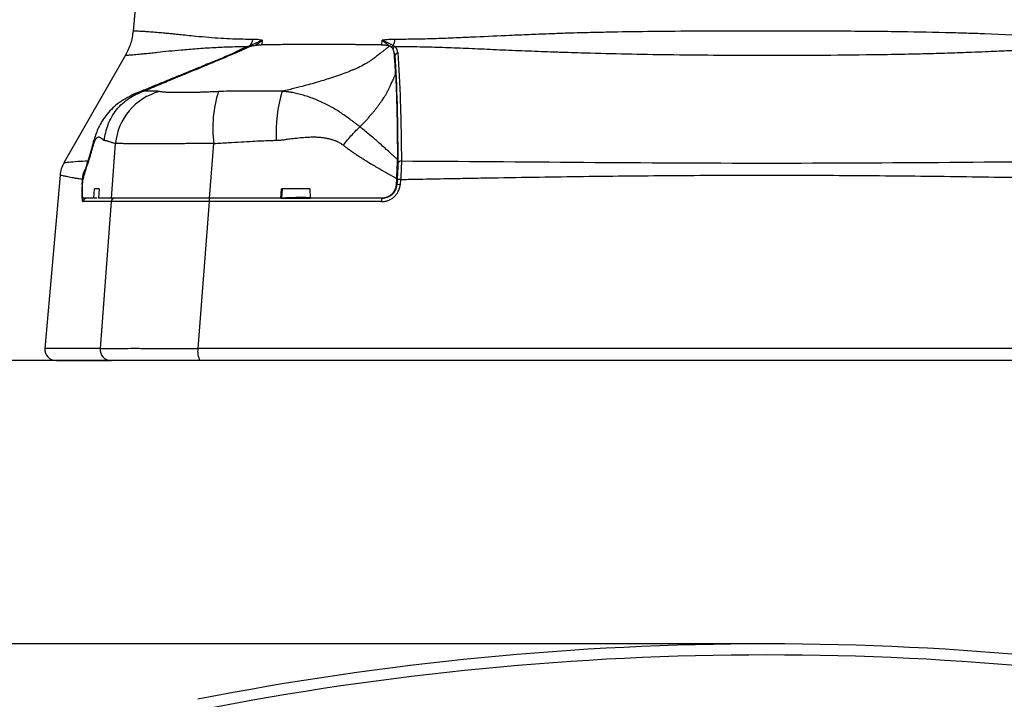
# Model space of a CAD drawing. Header units: millimetres. Extents: x 25 to 1092, y 25 to 838.
# Tile 4 of 41: x 457 to 591, y 311 to 403. Entities that reach past the tile are written whole.
import ezdxf

# ---------------------------------------------------------------- set-up
doc = ezdxf.new("R2010")
doc.units = ezdxf.units.MM
doc.header["$LTSCALE"] = 4
doc.layers.add('DIMENSIONS', color=140, linetype='Continuous', lineweight=25)
doc.styles.add('SLDTEXTSTYLE0', font='TXT', dxfattribs={"width": 0.7})
doc.dimstyles.new('SLDDIMSTYLE1', dxfattribs={"dimtxt": 8.632031, "dimasz": 13.208, "dimexe": 0, "dimexo": 0.0625, "dimgap": 2.158008, "dimtad": 0, "dimtih": 1, "dimtoh": 1, "dimrnd": 1e-09, "dimzin": 12, "dimdsep": 46, "dimtxsty": 'SLDTEXTSTYLE0', "dimsah": 1, "dimcen": 0.09, "dimadec": 0, "dimazin": 3, "dimtfac": 1, "dimtofl": 0, "dimtmove": 0, "dimatfit": 3, "dimfxl": 0, "dimfrac": 2, "dimtolj": 1, "dimtzin": 12, "dimarcsym": 0})

# ---------------------------------------------------------------- blocks, each defined once
blk = doc.blocks.new('_D_7')
at = {"layer": 'DIMENSIONS'}
for p, q in [((553.31, 462.41), (413.71, 462.41)), ((426.41, 462.41), (426.41, 429.08)), ((413.58, 413.43), (410.69, 413.43)), ((410.69, 413.43), (410.69, 399.71)), ((439.24, 413.43), (442.13, 413.43)), ((442.13, 413.43), (442.13, 399.71)), ((410.69, 399.71), (413.58, 399.71)), ((442.13, 399.71), (439.24, 399.71)), ((426.41, 357.16), (426.41, 397.78)), ((472.86, 357.16), (413.71, 357.16))]:
    blk.add_line(p, q, dxfattribs=at)
for points in [[(426.41, 462.41), (424.38, 449.2), (428.44, 449.2)], [(426.41, 357.16), (428.44, 370.37), (424.38, 370.37)]]:
    blk.add_solid(points, dxfattribs=at)
at = {"layer": 'DIMENSIONS', "char_height": 8.467, "attachment_point": 1, "style": 'SLDTEXTSTYLE0'}
for s, insert in [('105.3', (409.99, 426.28)), ('4.14', (413.58, 410.63))]:
    blk.add_mtext(s, dxfattribs=dict(at, insert=insert))
blk = doc.blocks.new('_D_9')
at = {"layer": 'DIMENSIONS'}
for p, q in [((553.31, 318.76), (327.5, 318.76)), ((340.2, 318.76), (340.2, 237.72)), ((327.38, 222.07), (324.48, 222.07)), ((324.48, 222.07), (324.48, 208.35)), ((353.03, 222.07), (355.92, 222.07)), ((355.92, 222.07), (355.92, 208.35)), ((324.48, 208.35), (327.38, 208.35)), ((355.92, 208.35), (353.03, 208.35)), ((340.2, 123.04), (340.2, 206.42)), ((553.31, 123.04), (327.5, 123.04))]:
    blk.add_line(p, q, dxfattribs=at)
for points in [[(340.2, 318.76), (338.17, 305.56), (342.23, 305.56)], [(340.2, 123.04), (342.23, 136.25), (338.17, 136.25)]]:
    blk.add_solid(points, dxfattribs=at)
at = {"layer": 'DIMENSIONS', "char_height": 8.467, "attachment_point": 1, "style": 'SLDTEXTSTYLE0'}
for s, insert in [('195.7', (323.78, 234.91)), ('7.71', (327.38, 219.26))]:
    blk.add_mtext(s, dxfattribs=dict(at, insert=insert))

msp = doc.modelspace()

# ---------------------------------------------------------------- linework, layer by layer
for p, q in [((472.967, 407.246), (472.491, 401.81)), ((489.985, 400.565), (489.955, 399.948)), ((506.202, 399.941), (506.253, 400.565)), ((488.403, 399.757), (487.888, 399.539)), ((471.465, 398.533), (463.122, 383.962)), ((507.866, 398.864), (508.022, 398.488)), ((507.962, 397.777), (508.022, 398.488)), ((469.549, 379.159), (470.099, 386.563)), ((482.851, 379.159), (483.423, 386.564)), ((462.586, 382.285), (460.53, 358.789)), ((465.657, 380.939), (465.726, 381.828)), ((465.855, 382.482), (465.726, 381.828)), ((508.218, 381.829), (508.145, 380.939)), ((465.587, 380.984), (465.642, 381.695)), ((508.149, 380.984), (508.263, 380.984)), ((508.32, 381.695), (508.263, 380.984)), ((508.755, 381.695), (508.697, 380.984)), ((467.158, 379.159), (467.278, 380.405)), ((467.614, 379.159), (467.158, 379.159)), ((467.902, 380.405), (467.803, 379.159)), ((492.527, 379.159), (492.598, 380.405)), ((492.551, 379.159), (492.527, 379.159)), ((492.704, 380.405), (492.634, 379.159)), ((496.434, 380.405), (496.493, 379.159)), ((469.512, 378.702), (465.71, 378.702)), ((469.512, 378.702), (468.036, 358.789)), ((482.812, 378.702), (481.276, 358.789)), ((506.183, 378.702), (482.812, 378.702)), ((468.036, 358.789), (460.53, 358.789)), ((635.499, 358.789), (481.276, 358.789))]:
    msp.add_line(p, q)
for centre, radius, start, end in [((487.317, 400.753), 1.389, 319.06146, 357.11392), ((506.285, 400.742), 1.716, 328.34802, 358.02504), ((508.482, 398.406), 0.468, 103.99074, 169.89651), ((478.134, 385.796), 8.072, 104.85034, 174.54975), ((499.96, 388.604), 16.662, 162.55309, 187.03387), ((511.044, 388.072), 19.178, 163.1012, 183.19413), ((508.856, 383.75), 0.455, 88.2753, 161.91443), ((465.661, 380.734), 0.261, 89.88322, 106.48337), ((465.716, 381.445), 0.261, 89.88658, 106.49376), ((508.48, 379.323), 1.675, 82.55741, 97.44259), ((508.538, 380.034), 1.675, 82.5568, 97.4432), ((466.206, 378.661), 0.497, 90.22071, 175.27446), ((470.005, 378.664), 0.495, 90.46975, 175.57839), ((483.468, 378.804), 0.663, 147.72984, 188.8617), ((507.076, 378.807), 0.899, 157.00494, 186.70729), ((462.025, 358.659), 1.5, 175, 270), ((469.518, 358.648), 1.489, 174.53055, 269.3888), ((483.656, 358.369), 2.417, 169.98853, 210.05431), ((558.388, -81.094), 399.863, 78.88097, 101.11903)]:
    msp.add_arc(centre, radius, start, end)
for points, knots in [([(472.493, 401.833), (472.411, 401.25), (472.246, 400.084), (471.715, 399.033), (471.449, 398.507)], [0, 0, 0, 0, 0.5000116, 1, 1, 1, 1]), ([(488.704, 400.683), (488.273, 400.682), (487.339, 400.679), (485.905, 400.725), (484.343, 400.806), (482.665, 400.928), (481.128, 401.072), (479.823, 401.2), (478.826, 401.302), (478.018, 401.387), (477.378, 401.454), (476.683, 401.524), (475.896, 401.592), (475.02, 401.66), (474.211, 401.715), (473.508, 401.758), (472.943, 401.789), (472.598, 401.806), (472.444, 401.813), (472.491, 401.81), (472.491, 401.81)], [0, 0, 0, 0, 0.0413831, 0.0898275, 0.1453383, 0.2079171, 0.2806912, 0.3347747, 0.3825763, 0.4241343, 0.4591874, 0.487737, 0.5447654, 0.6071728, 0.6749608, 0.7481311, 0.8266849, 0.9106237, 0.9999488, 1, 1, 1, 1]), ([(608.779, 400.683), (608.656, 400.682), (608.271, 400.679), (607.479, 400.68), (606.321, 400.692), (604.925, 400.721), (603.343, 400.767), (601.65, 400.827), (599.777, 400.903), (597.708, 400.997), (593.797, 401.179), (589.681, 401.358), (585.342, 401.516), (581.312, 401.623), (576.773, 401.703), (571.797, 401.758), (566.018, 401.8), (558.39, 401.817), (550.094, 401.798), (543.118, 401.742), (538.461, 401.677), (535.075, 401.608), (532.942, 401.556), (530.867, 401.494), (528.671, 401.415), (526.159, 401.313), (522.848, 401.171), (519.78, 401.03), (516.68, 400.888), (514.281, 400.793), (512.267, 400.731), (510.79, 400.698), (509.748, 400.683), (508.798, 400.677), (508.223, 400.681), (508, 400.683)], [0, 0, 0, 0, 0.0042419, 0.0132313, 0.0270188, 0.0433709, 0.0597821, 0.0790653, 0.0982974, 0.1197098, 0.144349, 0.219888, 0.2438862, 0.272408, 0.337506, 0.3740969, 0.4133785, 0.4999868, 0.5866013, 0.6445098, 0.696363, 0.7193131, 0.742168, 0.7583413, 0.7800935, 0.8070268, 0.8333236, 0.8802728, 0.9017044, 0.9311294, 0.9573191, 0.9677315, 0.9802746, 0.9923217, 1, 1, 1, 1]), ([(489.985, 400.565), (489.955, 400.552), (489.838, 400.499), (489.66, 400.417), (489.436, 400.312), (489.171, 400.188), (488.885, 400.056), (488.63, 399.947), (488.48, 399.887), (488.404, 399.858), (488.366, 399.843)], [0, 0, 0, 0, 0.062511, 0.2501511, 0.3621593, 0.5001898, 0.7501299, 0.8750903, 0.9375529, 1, 1, 1, 1]), ([(489.985, 400.565), (489.852, 400.584), (489.604, 400.619), (489.26, 400.657), (488.965, 400.681), (488.786, 400.682), (488.704, 400.683)], [0, 0, 0, 0, 0.307071, 0.5760147, 0.8069369, 1, 1, 1, 1]), ([(488.971, 399.863), (489.068, 399.92), (489.458, 400.149), (489.759, 400.387), (489.985, 400.565)], [0, 0, 0, 0, 0.24931318, 1, 1, 1, 1]), ([(508, 400.683), (507.927, 400.683), (507.771, 400.683), (507.523, 400.673), (507.246, 400.657), (506.94, 400.633), (506.606, 400.603), (506.374, 400.578), (506.253, 400.565)], [0, 0, 0, 0, 0.1245238, 0.265839, 0.4240056, 0.5990674, 0.7910569, 1, 1, 1, 1]), ([(506.253, 400.565), (506.298, 400.549), (506.391, 400.515), (506.532, 400.459), (506.764, 400.361), (507.013, 400.242), (507.255, 400.115), (507.433, 400.018), (507.592, 399.928), (507.697, 399.869), (507.746, 399.841)], [0, 0, 0, 0, 0.0772626, 0.1605846, 0.2500936, 0.4999953, 0.6410585, 0.7499279, 0.8842768, 1, 1, 1, 1]), ([(506.253, 400.565), (506.507, 400.386), (506.872, 400.129), (507.12, 399.882), (507.196, 399.807)], [0, 0, 0, 0, 0.69601021, 1, 1, 1, 1]), ([(471.466, 398.533), (471.5, 398.535), (471.568, 398.539), (472.144, 398.58), (472.866, 398.639), (473.504, 398.697), (473.843, 398.729), (474.194, 398.763), (474.574, 398.801), (474.999, 398.846), (475.405, 398.891), (476.137, 398.976), (477.284, 399.104), (479.048, 399.266), (481.087, 399.435), (483.349, 399.583), (485.667, 399.687), (487.236, 399.71), (488.013, 399.721)], [0, 0, 0, 0, 0.10643285, 0.21386397, 0.32429445, 0.35790983, 0.38564872, 0.40755189, 0.43851915, 0.46673842, 0.49191859, 0.51408268, 0.59539943, 0.67369471, 0.76037737, 0.84751842, 0.92444821, 1, 1, 1, 1]), ([(487.874, 399.571), (487.664, 399.477), (486.937, 399.153), (485.59, 398.58), (483.729, 397.798), (481.856, 397.028), (480.05, 396.292), (478.433, 395.637), (476.867, 394.993), (475.28, 394.344), (473.801, 393.738), (472.906, 393.37), (472.512, 393.208)], [0, 0, 0, 0, 0.0339097, 0.1175373, 0.2212974, 0.3473245, 0.445194, 0.5515628, 0.6556936, 0.7711598, 0.8990771, 1, 1, 1, 1]), ([(473.915, 393.648), (474.019, 393.692), (474.23, 393.781), (474.56, 393.921), (474.907, 394.067), (475.367, 394.261), (475.943, 394.503), (476.715, 394.826), (477.548, 395.175), (478.409, 395.534), (479.029, 395.792), (479.408, 395.949), (479.632, 396.042), (479.845, 396.13), (480.125, 396.244), (480.711, 396.483), (481.747, 396.907), (483.01, 397.429), (484.286, 397.96), (485.263, 398.374), (486.097, 398.733), (486.648, 398.973), (487.139, 399.188), (487.588, 399.386), (488.01, 399.575), (488.269, 399.695), (488.403, 399.757)], [0, 0, 0, 0, 0.0305682, 0.0621053, 0.0945809, 0.1279651, 0.1883077, 0.247585, 0.324376, 0.3906022, 0.4467863, 0.4605986, 0.4713986, 0.493828, 0.5048149, 0.527375, 0.6095724, 0.7044789, 0.7606638, 0.83705, 0.8749544, 0.9031865, 0.930188, 0.9571763, 0.9778824, 1, 1, 1, 1]), ([(487.992, 399.576), (487.992, 399.604), (487.992, 399.663), (488.006, 399.701), (488.013, 399.721)], [0, 0, 0, 0, 0.4804658, 1, 1, 1, 1]), ([(488.013, 399.721), (488.071, 399.74), (488.191, 399.778), (488.307, 399.821), (488.366, 399.843)], [0, 0, 0, 0, 0.4862732, 1, 1, 1, 1]), ([(488.401, 399.762), (488.456, 399.774), (488.566, 399.798), (488.727, 399.829), (488.884, 399.856), (489.035, 399.88), (489.213, 399.905), (489.416, 399.927), (489.637, 399.943), (489.771, 399.946), (489.838, 399.947)], [0, 0, 0, 0, 0.1009278, 0.2013771, 0.3013245, 0.4007445, 0.4996107, 0.6644542, 0.8313292, 1, 1, 1, 1]), ([(506.115, 399.947), (505.872, 399.948), (505.387, 399.951), (504.67, 399.954), (503.962, 399.957), (503.264, 399.959), (502.577, 399.962), (501.899, 399.964), (501.231, 399.965), (500.574, 399.967), (499.926, 399.968), (499.288, 399.969), (498.66, 399.97), (498.041, 399.97), (497.257, 399.97), (496.308, 399.97), (495.2, 399.969), (494.102, 399.966), (493.015, 399.963), (491.94, 399.959), (490.876, 399.953), (490.186, 399.949), (489.838, 399.947)], [0, 0, 0, 0, 0.039822, 0.0794171, 0.1187854, 0.1579267, 0.1968413, 0.235529, 0.2739899, 0.312224, 0.3502313, 0.3880119, 0.4255657, 0.4628928, 0.4999931, 0.5690192, 0.6388463, 0.7094745, 0.7809038, 0.8531345, 0.9261665, 1, 1, 1, 1]), ([(507.306, 399.779), (507.247, 399.735), (507.127, 399.645), (506.949, 399.511), (506.732, 399.345), (506.474, 399.145), (506.217, 398.942), (505.897, 398.687), (505.527, 398.398), (505.09, 398.069), (504.742, 397.825), (504.475, 397.653), (504.218, 397.494), (503.742, 397.219), (503.173, 396.927), (502.593, 396.662), (502.17, 396.481), (501.797, 396.329), (501.467, 396.201), (501.196, 396.099), (500.911, 395.994), (500.528, 395.856), (499.897, 395.636), (499.054, 395.356), (498.137, 395.069), (497.222, 394.797), (496.246, 394.524), (495.278, 394.27), (494.394, 394.048), (493.579, 393.851), (492.999, 393.717), (492.694, 393.647)], [0, 0, 0, 0, 0.015502, 0.0316977, 0.0487632, 0.0768173, 0.1069788, 0.1267976, 0.1765283, 0.2218947, 0.2606289, 0.2774434, 0.294307, 0.3282144, 0.3962653, 0.4247024, 0.4518385, 0.4825553, 0.4987019, 0.5156393, 0.5341975, 0.5523005, 0.5870686, 0.6503307, 0.7042773, 0.7482707, 0.8080003, 0.8688351, 0.9079722, 0.9516342, 1, 1, 1, 1]), ([(506.115, 399.947), (506.168, 399.946), (506.275, 399.945), (506.428, 399.938), (506.575, 399.928), (506.715, 399.913), (506.848, 399.895), (506.974, 399.872), (507.093, 399.846), (507.204, 399.816), (507.272, 399.793), (507.306, 399.781)], [0, 0, 0, 0, 0.1116116, 0.22320981, 0.33473536, 0.44614069, 0.55739135, 0.66844802, 0.77926083, 0.88978916, 1, 1, 1, 1]), ([(507.898, 398.753), (507.895, 398.789), (507.887, 398.858), (507.867, 398.96), (507.841, 399.058), (507.81, 399.149), (507.775, 399.236), (507.724, 399.342), (507.656, 399.459), (507.567, 399.58), (507.478, 399.671), (507.393, 399.739), (507.334, 399.766), (507.306, 399.779)], [0, 0, 0, 0, 0.09500435, 0.18509826, 0.27049317, 0.35131921, 0.42743466, 0.49906299, 0.63494289, 0.74930497, 0.8468904, 0.92978143, 1, 1, 1, 1]), ([(507.502, 399.515), (507.52, 399.577), (507.552, 399.641), (507.636, 399.755), (507.689, 399.804), (507.746, 399.841)], [0, 0, 0, 0, 0.5, 0.5, 1, 1, 1, 1]), ([(507.964, 399.721), (507.894, 399.687), (507.826, 399.633), (507.72, 399.501), (507.683, 399.423), (507.666, 399.349)], [0, 0, 0, 0, 0.5, 0.5, 1, 1, 1, 1]), ([(507.746, 399.841), (507.784, 399.82), (507.859, 399.778), (507.93, 399.74), (507.964, 399.721)], [0, 0, 0, 0, 0.5134532, 1, 1, 1, 1]), ([(508.369, 398.859), (508.366, 398.892), (508.358, 398.976), (508.327, 399.136), (508.274, 399.293), (508.201, 399.435), (508.13, 399.543), (508.049, 399.641), (507.988, 399.699), (507.964, 399.721)], [0, 0, 0, 0, 0.0973485, 0.2509213, 0.4998774, 0.613532, 0.7488259, 0.902879, 1, 1, 1, 1]), ([(507.964, 399.721), (508.206, 399.72), (508.778, 399.718), (509.778, 399.709), (511.107, 399.69), (512.561, 399.66), (514.636, 399.604), (516.685, 399.531), (518.837, 399.433), (521.04, 399.33), (523.309, 399.233), (525.632, 399.138), (527.369, 399.072), (529.172, 399.006), (531.524, 398.922), (537.01, 398.75), (543.998, 398.617), (552.005, 398.545), (558.792, 398.526), (566.109, 398.546), (572.544, 398.608), (577.227, 398.69), (580.385, 398.762), (583.074, 398.839), (585.52, 398.929), (587.509, 399.011), (589.584, 399.095), (592.051, 399.195), (594.928, 399.311), (597.944, 399.435), (600.937, 399.552), (603.295, 399.624), (605.137, 399.67), (606.387, 399.696), (607.659, 399.714), (608.428, 399.719), (608.811, 399.721)], [0, 0, 0, 0, 0.008197, 0.019416, 0.0336961, 0.0526874, 0.0676583, 0.1018766, 0.1190654, 0.1363288, 0.1712767, 0.1890511, 0.2067849, 0.2233977, 0.2426614, 0.2760628, 0.3830053, 0.4401694, 0.4995462, 0.5714032, 0.6433047, 0.6794388, 0.7039551, 0.7334856, 0.7570072, 0.7753412, 0.7921558, 0.8187497, 0.8495751, 0.8801738, 0.9129364, 0.9452162, 0.9571635, 0.9739239, 0.9870006, 1, 1, 1, 1]), ([(508.083, 395.943), (508.078, 396.045), (508.069, 396.224), (508.056, 396.475), (508.045, 396.686), (508.035, 396.85), (508.028, 396.971), (508.017, 397.15), (507.992, 397.534), (507.953, 398.103), (507.916, 398.537), (507.898, 398.753)], [0, 0, 0, 0, 0.1000175, 0.1750089, 0.2499887, 0.3124678, 0.3437068, 0.3749461, 0.4999139, 0.7513268, 1, 1, 1, 1]), ([(508.423, 383.891), (508.416, 386.704), (508.385, 389.37), (508.257, 394.296), (508.16, 396.534), (508.022, 398.488)], [0, 0, 0, 0, 0.5, 0.5, 1, 1, 1, 1]), ([(508.369, 398.859), (508.522, 396.897), (508.636, 394.65), (508.798, 389.704), (508.846, 387.027), (508.869, 384.205)], [0, 0, 0, 0, 0.5, 0.5, 1, 1, 1, 1]), ([(503.253, 388.821), (503.373, 388.946), (503.612, 389.194), (503.956, 389.564), (504.288, 389.932), (504.607, 390.296), (504.914, 390.657), (505.207, 391.014), (505.487, 391.368), (505.754, 391.718), (506.008, 392.065), (506.286, 392.461), (506.547, 392.856), (506.797, 393.267), (507.012, 393.653), (507.171, 393.987), (507.334, 394.337), (507.513, 394.712), (507.716, 395.143), (507.912, 395.56), (508.023, 395.809), (508.083, 395.943)], [0, 0, 0, 0, 0.05299507, 0.10545685, 0.15738138, 0.20876491, 0.25960395, 0.30989526, 0.35963589, 0.40882317, 0.4574548, 0.50552963, 0.57535805, 0.62325852, 0.67657273, 0.73476942, 0.75884767, 0.81985168, 0.89057033, 0.94149604, 1, 1, 1, 1]), ([(508.083, 395.943), (508.09, 395.779), (508.105, 395.451), (508.127, 394.947), (508.147, 394.432), (508.166, 393.905), (508.184, 393.368), (508.201, 392.819), (508.217, 392.258), (508.232, 391.686), (508.246, 391.103), (508.263, 390.335), (508.281, 389.367), (508.298, 388.184), (508.312, 386.959), (508.322, 385.695), (508.326, 384.826), (508.328, 384.389)], [0, 0, 0, 0, 0.0485471, 0.097396, 0.1465526, 0.1960226, 0.2458118, 0.2959256, 0.3463695, 0.3971489, 0.448269, 0.4997348, 0.596837, 0.6953849, 0.7954089, 0.896938, 1, 1, 1, 1]), ([(472.623, 393.258), (471.847, 392.854), (470.373, 392.087), (468.811, 390.443), (467.778, 388.841), (467.388, 387.65), (467.202, 387.084)], [0, 0, 0, 0, 0.295713, 0.5619021, 0.7916691, 1, 1, 1, 1]), ([(468.604, 387.001), (468.667, 387.71), (468.832, 388.442), (469.387, 389.857), (469.778, 390.538), (470.745, 391.749), (471.321, 392.278), (472.571, 393.122), (473.243, 393.438), (473.915, 393.648)], [0, 0, 0, 0, 0.25, 0.25, 0.5, 0.5, 0.75, 0.75, 1, 1, 1, 1]), ([(473.915, 393.648), (473.906, 393.646), (473.852, 393.638), (473.724, 393.614), (473.535, 393.57), (473.216, 393.482), (472.875, 393.37), (472.604, 393.246), (472.513, 393.204)], [0, 0, 0, 0, 0.02175867, 0.13774454, 0.29707535, 0.43571099, 0.81041733, 1, 1, 1, 1]), ([(476.065, 393.599), (476.008, 393.609), (475.899, 393.63), (475.741, 393.65), (475.613, 393.66), (475.512, 393.663), (475.437, 393.662), (475.36, 393.66), (475.291, 393.658), (475.216, 393.656), (475.148, 393.655), (475.079, 393.653), (474.979, 393.651), (474.792, 393.647), (474.541, 393.644), (474.289, 393.642), (474.084, 393.643), (473.971, 393.646), (473.915, 393.648)], [0, 0, 0, 0, 0.0783581, 0.1492694, 0.2124283, 0.2399282, 0.2675744, 0.2936201, 0.322843, 0.3484069, 0.3851334, 0.410904, 0.4423699, 0.5222645, 0.67509, 0.8054328, 0.9027621, 1, 1, 1, 1]), ([(484.064, 393.599), (483.955, 393.594), (483.737, 393.583), (483.414, 393.569), (483.093, 393.555), (482.776, 393.542), (482.462, 393.53), (482.153, 393.52), (481.847, 393.51), (481.546, 393.501), (481.25, 393.493), (480.958, 393.486), (480.672, 393.48), (480.392, 393.475), (480.117, 393.471), (479.703, 393.466), (479.168, 393.462), (478.545, 393.463), (477.979, 393.47), (477.515, 393.48), (477.052, 393.498), (476.697, 393.52), (476.408, 393.548), (476.218, 393.571), (476.116, 393.589), (476.065, 393.599)], [0, 0, 0, 0, 0.0285226, 0.0570557, 0.0856003, 0.1141569, 0.1427257, 0.1713064, 0.1998987, 0.2285019, 0.2571153, 0.2857381, 0.3143696, 0.3430094, 0.371657, 0.4003123, 0.4756979, 0.5511085, 0.6258748, 0.7005356, 0.7548028, 0.8526916, 0.9018786, 0.9509818, 1, 1, 1, 1]), ([(492.694, 393.647), (492.514, 393.646), (492.152, 393.643), (491.612, 393.641), (491.133, 393.641), (490.715, 393.641), (490.359, 393.641), (490.003, 393.643), (489.708, 393.642), (489.434, 393.646), (489.174, 393.649), (488.862, 393.65), (488.551, 393.648), (488.244, 393.646), (487.948, 393.646), (487.705, 393.649), (487.5, 393.652), (487.319, 393.655), (487.037, 393.658), (486.731, 393.661), (486.373, 393.662), (485.995, 393.659), (485.215, 393.648), (484.555, 393.62), (484.064, 393.599)], [0, 0, 0, 0, 0.0620108, 0.1240614, 0.18615, 0.2272249, 0.2683119, 0.3094088, 0.3505131, 0.3698934, 0.4054381, 0.4412549, 0.4777277, 0.512518, 0.546872, 0.5805761, 0.5970849, 0.6189064, 0.6440938, 0.6959901, 0.726546, 0.7699526, 0.8287148, 1, 1, 1, 1]), ([(503.253, 388.821), (503.164, 388.889), (502.961, 389.046), (502.628, 389.299), (502.307, 389.54), (501.888, 389.851), (501.378, 390.221), (500.828, 390.606), (500.249, 390.986), (499.52, 391.43), (498.519, 391.973), (497.502, 392.439), (496.322, 392.897), (495.409, 393.177), (494.628, 393.359), (494.289, 393.431), (493.973, 393.49), (493.684, 393.536), (493.411, 393.575), (493.127, 393.61), (492.885, 393.633), (492.735, 393.644), (492.694, 393.647)], [0, 0, 0, 0, 0.0262987, 0.0602245, 0.0986972, 0.1217986, 0.1851789, 0.2512041, 0.2872396, 0.35718, 0.4652988, 0.5767688, 0.6467327, 0.7972196, 0.8298159, 0.8603611, 0.8892066, 0.9152516, 0.9373979, 0.9618031, 0.9896936, 1, 1, 1, 1]), ([(500.996, 386.33), (501.183, 386.574), (501.381, 386.821), (501.782, 387.303), (501.985, 387.538), (502.381, 387.975), (502.574, 388.177), (502.935, 388.536), (503.103, 388.692), (503.253, 388.821)], [0, 0, 0, 0, 0.25, 0.25, 0.5, 0.5, 0.75, 0.75, 1, 1, 1, 1]), ([(508.327, 384.388), (508.198, 384.509), (507.697, 384.972), (506.751, 385.838), (505.747, 386.732), (504.898, 387.468), (504.293, 387.981), (503.732, 388.442), (503.386, 388.716), (503.253, 388.821)], [0, 0, 0, 0, 0.0792246, 0.3057388, 0.5741609, 0.6791799, 0.8054825, 0.9258035, 1, 1, 1, 1]), ([(467.21, 387.113), (466.967, 386.266), (466.506, 384.661), (466.059, 383.181), (465.849, 382.483)], [0, 0, 0, 0, 0.5283805, 1, 1, 1, 1]), ([(467.111, 386.333), (467.106, 386.587), (467.101, 386.846), (467.202, 387.077), (467.204, 387.083)], [0, 0, 0, 0, 0.9755021, 1, 1, 1, 1]), ([(467.111, 386.333), (467.123, 386.375), (467.147, 386.46), (467.183, 386.576), (467.221, 386.686), (467.258, 386.788), (467.296, 386.884), (467.335, 386.971), (467.375, 387.052), (467.415, 387.125), (467.455, 387.191), (467.497, 387.25), (467.539, 387.301), (467.581, 387.346), (467.625, 387.382), (467.669, 387.412), (467.714, 387.434), (467.759, 387.45), (467.805, 387.457), (467.895, 387.459), (468.041, 387.402), (468.192, 387.295), (468.303, 387.205), (468.354, 387.163), (468.396, 387.123), (468.449, 387.072), (468.517, 387.02), (468.576, 387.007), (468.604, 387.001)], [0, 0, 0, 0, 0.0226389, 0.04551, 0.0686647, 0.0921526, 0.1160212, 0.140316, 0.1650797, 0.1903531, 0.2161744, 0.2425793, 0.2696013, 0.2972717, 0.3256197, 0.3546723, 0.3844547, 0.4149903, 0.4463007, 0.4784062, 0.5983926, 0.7531706, 0.7973328, 0.8329099, 0.8599534, 0.8866544, 0.9456013, 1, 1, 1, 1]), ([(491.896, 387.004), (491.977, 387.006), (492.143, 387.01), (492.399, 387.027), (492.666, 387.053), (492.93, 387.086), (493.183, 387.124), (493.453, 387.163), (493.787, 387.205), (494.373, 387.278), (495.135, 387.363), (495.99, 387.434), (496.692, 387.463), (497.279, 387.455), (497.79, 387.426), (498.277, 387.372), (498.739, 387.295), (499.177, 387.194), (499.59, 387.07), (499.979, 386.922), (500.343, 386.75), (500.684, 386.556), (500.892, 386.405), (500.996, 386.33)], [0, 0, 0, 0, 0.0260644, 0.053436, 0.082142, 0.1122062, 0.1385922, 0.1643481, 0.1996245, 0.2464352, 0.3535687, 0.4451657, 0.5213407, 0.5785578, 0.6332584, 0.6855709, 0.735642, 0.7836389, 0.8297513, 0.874193, 0.9172025, 0.959043, 1, 1, 1, 1]), ([(465.726, 381.828), (465.822, 382.133), (465.991, 382.67), (466.216, 383.373), (466.395, 383.933), (466.548, 384.425), (466.697, 384.911), (466.84, 385.39), (466.977, 385.859), (467.067, 386.178), (467.111, 386.333)], [0, 0, 0, 0, 0.2175501, 0.3830735, 0.4965988, 0.6070153, 0.7125203, 0.8131541, 0.9089629, 1, 1, 1, 1]), ([(468.604, 387.001), (468.635, 386.998), (468.702, 386.99), (468.812, 386.968), (468.939, 386.938), (469.084, 386.898), (469.248, 386.849), (469.431, 386.791), (469.634, 386.724), (469.858, 386.647), (470.016, 386.592), (470.099, 386.563)], [0, 0, 0, 0, 0.0648027, 0.1411717, 0.2291139, 0.328634, 0.4397354, 0.5624208, 0.6966921, 0.8425513, 1, 1, 1, 1]), ([(483.423, 386.564), (483.287, 386.563), (483.015, 386.561), (482.609, 386.559), (482.205, 386.556), (481.802, 386.555), (481.402, 386.553), (481.004, 386.552), (480.609, 386.55), (480.217, 386.549), (479.83, 386.548), (479.446, 386.547), (479.067, 386.546), (478.693, 386.546), (478.324, 386.545), (477.961, 386.544), (477.604, 386.544), (477.253, 386.543), (476.908, 386.543), (476.57, 386.542), (476.24, 386.542), (475.916, 386.542), (475.601, 386.541), (475.293, 386.541), (474.993, 386.541), (474.618, 386.541), (474.176, 386.541), (473.677, 386.541), (473.202, 386.542), (472.753, 386.543), (472.33, 386.544), (471.937, 386.545), (471.574, 386.546), (471.243, 386.547), (470.945, 386.549), (470.68, 386.552), (470.45, 386.554), (470.253, 386.558), (470.15, 386.561), (470.099, 386.563)], [0, 0, 0, 0, 0.0207661, 0.0415903, 0.0624663, 0.0833874, 0.104347, 0.1253384, 0.1463547, 0.1673892, 0.1884348, 0.2094847, 0.2305319, 0.2515693, 0.2725901, 0.2935872, 0.3145538, 0.335483, 0.3563679, 0.377202, 0.3979785, 0.4186909, 0.4393329, 0.4598981, 0.4803804, 0.5007738, 0.5384326, 0.5763657, 0.6145345, 0.652899, 0.6914179, 0.7300489, 0.7687492, 0.8074757, 0.8461849, 0.884834, 0.9233805, 0.9617826, 1, 1, 1, 1]), ([(483.423, 386.564), (484.08, 386.606), (485.319, 386.686), (487.067, 386.791), (488.592, 386.876), (489.893, 386.939), (490.969, 386.984), (491.612, 386.998), (491.896, 387.004)], [0, 0, 0, 0, 0.2330825, 0.4395884, 0.6195237, 0.7728957, 0.8997153, 1, 1, 1, 1]), ([(500.996, 386.33), (501.123, 386.233), (501.381, 386.037), (501.782, 385.746), (502.2, 385.452), (502.635, 385.155), (503.088, 384.855), (503.559, 384.551), (504.047, 384.245), (504.839, 383.759), (506.231, 382.954), (507.459, 382.258), (508.218, 381.829)], [0, 0, 0, 0, 0.0563101, 0.1144847, 0.174538, 0.2364831, 0.3003316, 0.3660945, 0.4337818, 0.5034025, 0.6932033, 1, 1, 1, 1]), ([(466.357, 384.181), (465.881, 384.159), (464.763, 384.107), (463.717, 383.997), (463.115, 383.925), (463.161, 383.93), (463.176, 383.932)], [0, 0, 0, 0, 0.2288702, 0.5370785, 0.8455469, 1, 1, 1, 1]), ([(465.642, 381.695), (465.689, 382.184), (465.737, 382.689), (466.023, 383.084), (466.033, 383.097)], [0, 0, 0, 0, 0.9658421, 1, 1, 1, 1]), ([(508.218, 381.829), (508.222, 381.884), (508.231, 382), (508.244, 382.176), (508.257, 382.36), (508.271, 382.593), (508.288, 382.886), (508.302, 383.199), (508.314, 383.524), (508.323, 383.843), (508.328, 384.142), (508.327, 384.316), (508.327, 384.388)], [0, 0, 0, 0, 0.0575097, 0.1182864, 0.1824512, 0.2501144, 0.3660192, 0.499798, 0.6026948, 0.7494085, 0.8950524, 1, 1, 1, 1]), ([(508.32, 381.695), (508.354, 382.111), (508.38, 382.508), (508.415, 383.265), (508.424, 383.6), (508.423, 383.891)], [0, 0, 0, 0, 0.5, 0.5, 1, 1, 1, 1]), ([(508.869, 384.205), (508.869, 384.157), (508.867, 384.061), (508.864, 383.908), (508.86, 383.749), (508.855, 383.584), (508.849, 383.414), (508.842, 383.24), (508.833, 383.017), (508.819, 382.74), (508.8, 382.402), (508.779, 382.053), (508.763, 381.815), (508.755, 381.695)], [0, 0, 0, 0, 0.07177178, 0.14348326, 0.21504951, 0.28638625, 0.35741067, 0.42804212, 0.49820281, 0.62150842, 0.7465476, 0.8728709, 1, 1, 1, 1]), ([(508.869, 384.205), (517.059, 384.164), (525.287, 384.091), (541.8, 383.966), (550.085, 383.922), (566.689, 383.922), (574.973, 383.966), (591.487, 384.091), (599.716, 384.164), (607.906, 384.205)], [0, 0, 0, 0, 0.25, 0.25, 0.5, 0.5, 0.75, 0.75, 1, 1, 1, 1]), ([(465.642, 381.695), (465.444, 381.727), (465.07, 381.786), (464.601, 381.868), (464.186, 381.944), (463.82, 382.015), (463.495, 382.081), (463.22, 382.139), (462.926, 382.203), (462.693, 382.257), (462.575, 382.285), (462.596, 382.28), (462.6, 382.279)], [0, 0, 0, 0, 0.1001508, 0.1885606, 0.2704248, 0.3638225, 0.4516141, 0.5395695, 0.632582, 0.7983657, 0.9580232, 1, 1, 1, 1]), ([(508.755, 381.695), (509.435, 381.708), (510.765, 381.734), (512.715, 381.771), (514.574, 381.805), (516.342, 381.838), (518.018, 381.868), (519.603, 381.896), (522.781, 381.952), (527.409, 382.027), (535.798, 382.147), (546.064, 382.252), (558.388, 382.298), (570.711, 382.252), (580.977, 382.147), (589.366, 382.027), (594.388, 381.945), (598.416, 381.875), (601.37, 381.821), (604.603, 381.761), (606.85, 381.718), (608.021, 381.695)], [0, 0, 0, 0, 0.02066383, 0.04039494, 0.05919334, 0.07705907, 0.09399215, 0.1099926, 0.12506044, 0.19025763, 0.25000027, 0.37854741, 0.50000011, 0.62145266, 0.74999995, 0.8097422, 0.87493978, 0.90192027, 0.93175707, 0.96445027, 1, 1, 1, 1]), ([(465.587, 380.984), (465.583, 380.932), (465.575, 380.829), (465.565, 380.675), (465.556, 380.524), (465.549, 380.376), (465.543, 380.23), (465.536, 379.994), (465.533, 379.683), (465.544, 379.339), (465.567, 379.059), (465.6, 378.878), (465.635, 378.77), (465.67, 378.713), (465.697, 378.706), (465.71, 378.702)], [0, 0, 0, 0, 0.0420944, 0.0838277, 0.1253719, 0.166901, 0.2085895, 0.2506097, 0.3752721, 0.5002687, 0.6247983, 0.749961, 0.8332445, 0.9161817, 1, 1, 1, 1]), ([(465.754, 379.159), (465.748, 379.16), (465.735, 379.162), (465.718, 379.178), (465.701, 379.204), (465.686, 379.24), (465.665, 379.31), (465.642, 379.438), (465.624, 379.657), (465.616, 379.925), (465.618, 380.202), (465.627, 380.463), (465.639, 380.698), (465.651, 380.858), (465.657, 380.939)], [0, 0, 0, 0, 0.05058873, 0.10068348, 0.1505489, 0.20045333, 0.25066448, 0.37578134, 0.5002838, 0.62527822, 0.74995501, 0.83346896, 0.91635698, 1, 1, 1, 1]), ([(506.183, 378.702), (506.235, 378.703), (506.339, 378.705), (506.494, 378.719), (506.647, 378.742), (506.798, 378.775), (506.947, 378.817), (507.192, 378.901), (507.52, 379.06), (507.896, 379.341), (508.214, 379.685), (508.434, 380.04), (508.575, 380.375), (508.661, 380.675), (508.685, 380.881), (508.697, 380.984)], [0, 0, 0, 0, 0.042204, 0.0840341, 0.1256421, 0.1671822, 0.2088095, 0.250678, 0.3758051, 0.5002944, 0.6252978, 0.74996, 0.8334797, 0.9163648, 1, 1, 1, 1]), ([(508.145, 380.939), (508.14, 380.89), (508.131, 380.793), (508.102, 380.65), (508.063, 380.51), (508.013, 380.373), (507.923, 380.174), (507.769, 379.924), (507.521, 379.656), (507.228, 379.437), (506.936, 379.296), (506.666, 379.212), (506.428, 379.167), (506.268, 379.161), (506.187, 379.159)], [0, 0, 0, 0, 0.0504659, 0.1004598, 0.1502794, 0.2002252, 0.2505959, 0.3752729, 0.5002603, 0.6248032, 0.7499566, 0.8332482, 0.9161855, 1, 1, 1, 1]), ([(506.248, 379.159), (506.499, 379.159), (506.748, 379.204), (507.096, 379.336), (507.209, 379.391), (507.423, 379.521), (507.522, 379.595), (507.707, 379.761), (507.793, 379.854), (507.944, 380.052), (508.009, 380.157), (508.176, 380.493), (508.243, 380.737), (508.263, 380.984)], [0, 0, 0, 0, 0.25, 0.25, 0.375, 0.375, 0.5, 0.5, 0.625, 0.625, 0.75, 0.75, 1, 1, 1, 1]), ([(467.158, 379.159), (467.057, 379.159), (466.856, 379.159), (466.566, 379.159), (466.286, 379.159), (466.014, 379.159), (465.841, 379.159), (465.754, 379.159)], [0, 0, 0, 0, 0.2000048, 0.4000024, 0.5999976, 0.7999952, 1, 1, 1, 1]), ([(469.549, 379.159), (469.426, 379.159), (469.179, 379.159), (468.821, 379.159), (468.471, 379.159), (468.131, 379.159), (467.912, 379.159), (467.803, 379.159)], [0, 0, 0, 0, 0.2000049, 0.4000024, 0.5999976, 0.7999951, 1, 1, 1, 1]), ([(482.851, 379.159), (482.714, 379.159), (482.441, 379.159), (482.033, 379.159), (481.628, 379.159), (481.226, 379.159), (480.827, 379.159), (480.168, 379.159), (479.262, 379.159), (478.139, 379.159), (477.061, 379.159), (475.689, 379.159), (474.111, 379.159), (472.751, 379.159), (471.813, 379.159), (471.188, 379.159), (470.645, 379.159), (470.238, 379.159), (469.939, 379.159), (469.719, 379.159), (469.606, 379.159), (469.549, 379.159)], [0, 0, 0, 0, 0.0209826, 0.0419384, 0.0628802, 0.083821, 0.1047739, 0.1257517, 0.1883738, 0.2510056, 0.313229, 0.3754684, 0.5007839, 0.625112, 0.687752, 0.7504304, 0.8127015, 0.8750171, 0.9166793, 0.9583063, 1, 1, 1, 1]), ([(492.527, 379.159), (491.881, 379.159), (490.588, 379.159), (488.651, 379.159), (486.716, 379.159), (484.782, 379.159), (483.495, 379.159), (482.851, 379.159)], [0, 0, 0, 0, 0.2000049, 0.4000024, 0.5999976, 0.7999951, 1, 1, 1, 1]), ([(496.49, 379.214), (496.12, 379.228), (495.271, 379.259), (493.974, 379.21), (493.005, 379.186), (492.635, 379.177)], [0, 0, 0, 0, 0.3236246, 0.7416318, 1, 1, 1, 1]), ([(506.187, 379.159), (505.54, 379.159), (504.245, 379.159), (502.305, 379.159), (500.366, 379.159), (498.429, 379.159), (497.138, 379.159), (496.493, 379.159)], [0, 0, 0, 0, 0.2000048, 0.4000024, 0.5999976, 0.7999952, 1, 1, 1, 1]), ([(482.812, 378.702), (482.682, 378.703), (482.422, 378.703), (482.036, 378.704), (481.654, 378.704), (481.276, 378.705), (480.903, 378.706), (480.534, 378.706), (480.171, 378.707), (479.813, 378.707), (479.461, 378.708), (479.115, 378.708), (478.775, 378.708), (478.441, 378.709), (477.482, 378.71), (475.969, 378.711), (474.083, 378.711), (472.456, 378.711), (471.444, 378.71), (470.859, 378.708), (470.57, 378.708), (470.304, 378.707), (470.062, 378.706), (469.849, 378.705), (469.661, 378.704), (469.562, 378.703), (469.512, 378.702)], [0, 0, 0, 0, 0.01994038, 0.03979962, 0.05956934, 0.07924133, 0.09880748, 0.11825986, 0.13759069, 0.15679238, 0.17585752, 0.19477892, 0.21354961, 0.23216283, 0.25061207, 0.37595531, 0.49988032, 0.62377428, 0.74908729, 0.78352057, 0.81850141, 0.85398601, 0.88992796, 0.92627849, 0.96298671, 1, 1, 1, 1]), ([(468.036, 358.789), (468.359, 358.798), (468.911, 358.805), (469.886, 358.81), (470.096, 358.811), (470.539, 358.813), (470.773, 358.814), (471.509, 358.815), (472.046, 358.816), (472.921, 358.816), (473.224, 358.816), (473.855, 358.815), (474.18, 358.815), (475.177, 358.813), (475.873, 358.811), (476.963, 358.808), (477.333, 358.807), (478.091, 358.804), (478.479, 358.803), (479.656, 358.798), (480.457, 358.794), (481.276, 358.789)], [0, 0, 0, 0, 0.25, 0.25, 0.3125, 0.3125, 0.375, 0.375, 0.5, 0.5, 0.5625, 0.5625, 0.625, 0.625, 0.75, 0.75, 0.8125, 0.8125, 0.875, 0.875, 1, 1, 1, 1]), ([(462.119, 357.159), (462.103, 357.159), (462.059, 357.159), (462.794, 357.159), (464.264, 357.159), (466.436, 357.159), (468.48, 357.159), (469.502, 357.159)], [0, 0, 0, 0, 0.1203183, 0.3407682, 0.5610686, 0.7805058, 1, 1, 1, 1]), ([(481.564, 357.159), (480.818, 357.159), (480.087, 357.159), (479.015, 357.159), (478.661, 357.159), (477.971, 357.159), (477.633, 357.159), (476.64, 357.159), (476.006, 357.159), (474.795, 357.159), (474.216, 357.159), (473.153, 357.159), (472.664, 357.159), (471.994, 357.159), (471.781, 357.159), (471.377, 357.159), (471.186, 357.159), (470.299, 357.159), (469.796, 357.159), (469.502, 357.159)], [0, 0, 0, 0, 0.125, 0.125, 0.1875, 0.1875, 0.25, 0.25, 0.375, 0.375, 0.5, 0.5, 0.625, 0.625, 0.6875, 0.6875, 0.75, 0.75, 1, 1, 1, 1])]:
    msp.add_open_spline(points, degree=3, knots=knots)
for points in [[(486.17, 398.859), (486.783, 399.197), (487.399, 399.491), (488.013, 399.721)], [(463.099, 383.922), (462.969, 383.662), (462.709, 383.144), (462.627, 382.57), (462.586, 382.283)], [(467.902, 380.405), (467.687, 380.405), (467.48, 380.405), (467.278, 380.405)], [(492.551, 379.159), (493.917, 379.159), (495.149, 379.159), (496.517, 379.159)], [(496.434, 380.405), (495.154, 380.405), (493.875, 380.405), (492.598, 380.405)], [(635.211, 357.159), (584.481, 357.159), (532.294, 357.159), (481.564, 357.159)], [(635.211, 309.792), (584.481, 319.762), (532.294, 319.762), (481.564, 309.792)]]:
    msp.add_open_spline(points, degree=3)
at = {"layer": 'DIMENSIONS'}
msp.add_line((558.388, 318.764), (510.713, 318.764), dxfattribs=at)

# ---------------------------------------------------------------- dimensions: what is measured, and where the dimension line sits
for base, p1, p2, picture, middle in [((426.41, 357.159), (558.388, 462.409), (477.935, 357.159), '_D_7', (426.41, 413.432)), ((340.201, 123.043), (558.388, 318.764), (558.388, 123.043), '_D_9', (340.201, 222.068))]:
    dim = msp.add_linear_dim(base=base, p1=p1, p2=p2, angle=90, dimstyle='SLDDIMSTYLE1', dxfattribs=at)
    dim.commit()
    dim.dimension.update_dxf_attribs({"geometry": picture, "text_midpoint": middle, "dimtype": 160})

doc.saveas('drawing.dxf')
